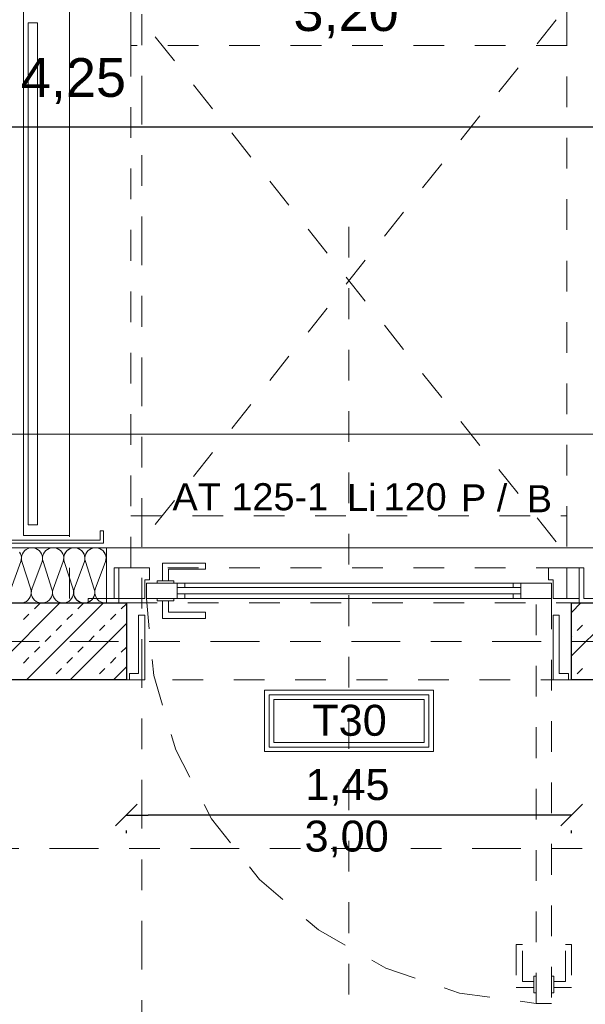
# Model space of a CAD drawing. Header units: metres. Extents: x -45.2 to 14.3, y -31.8 to 10.2.
# Tile 123 of 152: x -15.9 to -14.1, y -1.2 to 2. Entities that reach past the tile are written whole.
import ezdxf

# ---------------------------------------------------------------- set-up
doc = ezdxf.new("R2010")
doc.units = ezdxf.units.M
doc.header["$LTSCALE"] = 0.05
for name, pattern in [('Achsen 01', [5.291531, 3.175, -1.058062, 0.352704, -0.705764]), ('gestrichelt - 01', [2, 1, -1]), ('ISO-07 Punktiert', [0.889, 0.127, -0.762]), ('Raster 01', [2, 1, -1]), ('VW-01 Strichlinie kurz', [2, 1, -1])]:
    doc.linetypes.add(name, pattern=pattern)
doc.layers.get('0').update_dxf_attribs({"lineweight": 25})
for name, color, linetype, lineweight in [('013_Beton und Stahlbetonarbeiten-000 Unterzüge', 7, 'ISO-07 Punktiert', 13), ('013_Beton und Stahlbetonarbeiten-330 Außenwände', 7, 'Continuous', 25), ('026_Fensterarbeiten-330 Brücke', 7, 'Continuous', 9), ('027_Tischlerarbeiten-330 Innenfensterbänke', 7, 'Continuous', 9), ('031_Metallbauarbeiten-340 Innentüren _ Elemente', 7, 'Continuous', 9), ('AV1-Brandschutzkonzept-Brandschutzkonzept', 7, 'Continuous', 5), ('AV1-Einrichtung Bemaßung', 7, 'Continuous', 9), ('AV1-Schnitt Achsen', 7, 'Achsen 01', 18), ('Bemaßung-Bemaßung', 7, 'Continuous', 9)]:
    doc.layers.add(name, color=color, linetype=linetype, lineweight=lineweight)
for name, color, linetype, lineweight, true_color in [('014_Fassadenarbeiten-000 Aufsicht Betonfertigteile', 7, 'Continuous', 9, 0xc0c0c0), ('014_Fassadenarbeiten-330 mineralische Dämmung', 7, 'Continuous', 9, 0x666666), ('017_Stahlbauarbeiten-350 Träger Ansicht', 7, 'gestrichelt - 01', 9, 0xd9d9d9), ('032_Metallarbeiten-Fenster', 7, 'Continuous', 13, 0x444444), ('AV1-Achsen', 1, 'Achsen 01', 18, 0xff0000), ('AV1-Raster', 7, 'Raster 01', 9, 0xa6a6a6)]:
    doc.layers.add(name, color=color, linetype=linetype, lineweight=lineweight, true_color=true_color)
doc.styles.add('Arial', font='arial.ttf')

msp = doc.modelspace()

# ---------------------------------------------------------------- linework, layer by layer
at = {"color": 0, "linetype": 'Continuous', "lineweight": 15}
for p, q in [((-15.6104, -0.6011), (-15.5396, -0.5304)), ((-14.0896, -0.5304), (-14.1604, -0.6011))]:
    msp.add_line(p, q, dxfattribs=at)
at = {"color": 0, "linetype": 'ByBlock', "lineweight": -2}
for p, q in [((-15.575, -0.5658), (-15.5043, -0.5658)), ((-14.125, -0.5658), (-14.1957, -0.5658))]:
    msp.add_line(p, q, dxfattribs=at)
at = {"layer": '013_Beton und Stahlbetonarbeiten-000 Unterzüge', "linetype": 'VW-01 Strichlinie kurz'}
msp.add_lwpolyline([(-15.575, -0.125), (-15.575, 0.125), (-14.125, 0.125), (-14.125, -0.125)], close=True, dxfattribs=at)
at = {"layer": '013_Beton und Stahlbetonarbeiten-330 Außenwände', "color": 251, "linetype": 'Continuous', "lineweight": 13, "true_color": 0x4c4c4c}
for p, q in [((-15.7914, 0.125), (-16.0414, -0.125)), ((-15.65, 0.125), (-15.9, -0.125)), ((-15.8745, 0.1061), (-15.8569, 0.1237)), ((-15.7331, 0.1061), (-15.7154, 0.1237)), ((-15.5917, 0.1061), (-15.575, 0.1228)), ((-13.9529, 0.125), (-14.125, -0.0471)), ((-14.0944, 0.125), (-14.125, 0.0944)), ((-15.9099, 0.0707), (-15.8922, 0.0884)), ((-15.7685, 0.0707), (-15.7508, 0.0884)), ((-15.6271, 0.0707), (-15.6094, 0.0884)), ((-15.8038, 0.0354), (-15.7862, 0.053)), ((-15.575, 0.0586), (-15.7586, -0.125)), ((-15.6624, 0.0354), (-15.6447, 0.053)), ((-14.1068, 0.0354), (-14.0891, 0.053)), ((-15.8392, 0), (-15.8215, 0.0177)), ((-15.6978, 0), (-15.6801, 0.0177)), ((-14.125, 0.0171), (-14.1245, 0.0177)), ((-15.8745, -0.0354), (-15.8569, -0.0177)), ((-15.7331, -0.0354), (-15.7154, -0.0177)), ((-15.5917, -0.0354), (-15.575, -0.0187)), ((-15.9099, -0.0707), (-15.8922, -0.053)), ((-15.7685, -0.0707), (-15.7508, -0.053)), ((-15.6271, -0.0707), (-15.6094, -0.053)), ((-15.8038, -0.1061), (-15.7862, -0.0884)), ((-15.6624, -0.1061), (-15.6447, -0.0884)), ((-15.575, -0.0828), (-15.6172, -0.125)), ((-14.1068, -0.1061), (-14.0891, -0.0884)), ((-15.8228, -0.125), (-15.8215, -0.1237)), ((-15.6813, -0.125), (-15.6801, -0.1237)), ((-14.125, -0.1243), (-14.1245, -0.1237))]:
    msp.add_line(p, q, dxfattribs=at)
at = {"layer": '013_Beton und Stahlbetonarbeiten-330 Außenwände'}
for points in [[(-16.325, 0.125), (-15.575, 0.125), (-15.575, -0.125), (-16.325, -0.125)], [(-14.125, 0.125), (-13.375, 0.125), (-13.375, -0.125), (-14.125, -0.125)]]:
    msp.add_lwpolyline(points, close=True, dxfattribs=at)
at = {"layer": '014_Fassadenarbeiten-000 Aufsicht Betonfertigteile'}
msp.add_lwpolyline([(0.675, 0.675), (-16.125, 0.675), (-16.125, 0.305), (0.305, 0.305)], close=True, dxfattribs=at)
at = {"layer": '014_Fassadenarbeiten-330 mineralische Dämmung'}
msp.add_lwpolyline([(-16.2, 0.125), (-16.2, 0.305), (-15.64, 0.305), (-15.64, 0.125)], close=True, dxfattribs=at)
for points in [[(-15.9519, 0.17), (-15.9187, 0.26), (-15.9187, 0.26), (-15.9173, 0.2663), (-15.9171, 0.2728), (-15.9181, 0.2792), (-15.9203, 0.2853), (-15.9236, 0.2908)], [(-15.6429, 0.26), (-15.6415, 0.2663), (-15.6413, 0.2728), (-15.6423, 0.2792), (-15.6445, 0.2853), (-15.6478, 0.2908), (-15.6521, 0.2957), (-15.6572, 0.2997), (-15.663, 0.3026), (-15.6692, 0.3044), (-15.6757, 0.305), (-15.6821, 0.3044), (-15.6883, 0.3026), (-15.6941, 0.2997), (-15.6992, 0.2957), (-15.7035, 0.2908), (-15.7068, 0.2853), (-15.709, 0.2792), (-15.71, 0.2728), (-15.7099, 0.2663), (-15.7085, 0.26), (-15.6795, 0.17), (-15.6795, 0.17), (-15.6781, 0.1637), (-15.6779, 0.1572), (-15.679, 0.1508), (-15.6812, 0.1447), (-15.6845, 0.1392), (-15.6888, 0.1343), (-15.6939, 0.1303), (-15.6997, 0.1274), (-15.7059, 0.1256), (-15.7123, 0.125), (-15.7188, 0.1256), (-15.725, 0.1274), (-15.7308, 0.1303), (-15.7359, 0.1343), (-15.7402, 0.1392), (-15.7435, 0.1447), (-15.7457, 0.1508), (-15.7467, 0.1572), (-15.7465, 0.1637), (-15.7451, 0.17), (-15.7118, 0.26), (-15.7118, 0.26), (-15.7104, 0.2663), (-15.7102, 0.2728), (-15.7113, 0.2792), (-15.7135, 0.2853), (-15.7168, 0.2908), (-15.7211, 0.2957), (-15.7262, 0.2997), (-15.732, 0.3026), (-15.7382, 0.3044), (-15.7446, 0.305), (-15.7511, 0.3044), (-15.7573, 0.3026), (-15.7631, 0.2997), (-15.7682, 0.2957), (-15.7725, 0.2908), (-15.7758, 0.2853), (-15.778, 0.2792), (-15.779, 0.2728), (-15.7788, 0.2663), (-15.7774, 0.26), (-15.7485, 0.17), (-15.7485, 0.17), (-15.7471, 0.1637), (-15.7469, 0.1572), (-15.7479, 0.1508), (-15.7501, 0.1447), (-15.7534, 0.1392), (-15.7577, 0.1343), (-15.7628, 0.1303), (-15.7686, 0.1274), (-15.7748, 0.1256), (-15.7813, 0.125), (-15.7877, 0.1256), (-15.7939, 0.1274), (-15.7997, 0.1303), (-15.8048, 0.1343), (-15.8091, 0.1392), (-15.8124, 0.1447), (-15.8146, 0.1508), (-15.8156, 0.1572), (-15.8154, 0.1637), (-15.814, 0.17), (-15.7808, 0.26), (-15.7808, 0.26), (-15.7794, 0.2663), (-15.7792, 0.2728), (-15.7802, 0.2792), (-15.7824, 0.2853), (-15.7857, 0.2908), (-15.79, 0.2957), (-15.7951, 0.2997), (-15.8009, 0.3026), (-15.8071, 0.3044), (-15.8136, 0.305), (-15.82, 0.3044), (-15.8262, 0.3026), (-15.832, 0.2997), (-15.8371, 0.2957), (-15.8414, 0.2908), (-15.8447, 0.2853), (-15.8469, 0.2792), (-15.8479, 0.2728), (-15.8477, 0.2663), (-15.8463, 0.26), (-15.8174, 0.17), (-15.8174, 0.17), (-15.816, 0.1637), (-15.8158, 0.1572), (-15.8169, 0.1508), (-15.8191, 0.1447), (-15.8224, 0.1392), (-15.8267, 0.1343), (-15.8318, 0.1303), (-15.8375, 0.1274), (-15.8438, 0.1256), (-15.8502, 0.125), (-15.8567, 0.1256), (-15.8629, 0.1274), (-15.8686, 0.1303), (-15.8738, 0.1343), (-15.8781, 0.1392), (-15.8814, 0.1447), (-15.8836, 0.1508), (-15.8846, 0.1572), (-15.8844, 0.1637), (-15.883, 0.17), (-15.8497, 0.26), (-15.8497, 0.26), (-15.8483, 0.2663), (-15.8481, 0.2728), (-15.8492, 0.2792), (-15.8514, 0.2853), (-15.8547, 0.2908), (-15.859, 0.2957), (-15.8641, 0.2997), (-15.8698, 0.3026), (-15.8761, 0.3044), (-15.8825, 0.305), (-15.889, 0.3044), (-15.8952, 0.3026), (-15.9009, 0.2997), (-15.9061, 0.2957), (-15.9103, 0.2908), (-15.9137, 0.2853), (-15.9159, 0.2792), (-15.9169, 0.2728), (-15.9167, 0.2663), (-15.9153, 0.26), (-15.8864, 0.17), (-15.8864, 0.17), (-15.885, 0.1637), (-15.8848, 0.1572), (-15.8858, 0.1508), (-15.888, 0.1447), (-15.8913, 0.1392), (-15.8956, 0.1343), (-15.9007, 0.1303), (-15.9065, 0.1274), (-15.9127, 0.1256), (-15.9192, 0.125), (-15.9256, 0.1256)], [(-15.7774, 0.26), (-15.7788, 0.266), (-15.779, 0.2722), (-15.7782, 0.2783), (-15.7763, 0.2841), (-15.7733, 0.2896), (-15.7695, 0.2944), (-15.7648, 0.2984), (-15.7648, 0.2984), (-15.7595, 0.3016), (-15.7538, 0.3038), (-15.7477, 0.3049), (-15.7415, 0.3049), (-15.7355, 0.3038), (-15.7297, 0.3016), (-15.7244, 0.2984), (-15.7244, 0.2984), (-15.7198, 0.2944), (-15.7159, 0.2896), (-15.713, 0.2841), (-15.7111, 0.2783), (-15.7102, 0.2722), (-15.7105, 0.266), (-15.7118, 0.26), (-15.7451, 0.17), (-15.7451, 0.17), (-15.7465, 0.164), (-15.7467, 0.1578), (-15.7459, 0.1517), (-15.744, 0.1458), (-15.741, 0.1404), (-15.7372, 0.1356), (-15.7325, 0.1315), (-15.7325, 0.1315), (-15.7272, 0.1284), (-15.7215, 0.1262), (-15.7154, 0.1251), (-15.7092, 0.1251), (-15.7032, 0.1262), (-15.6974, 0.1284), (-15.6921, 0.1315), (-15.6921, 0.1315), (-15.6874, 0.1356), (-15.6836, 0.1404), (-15.6807, 0.1458), (-15.6788, 0.1517), (-15.6779, 0.1578), (-15.6782, 0.164), (-15.6795, 0.17), (-15.7085, 0.26), (-15.7085, 0.26), (-15.7098, 0.266), (-15.7101, 0.2722), (-15.7092, 0.2783), (-15.7073, 0.2841), (-15.7044, 0.2896), (-15.7005, 0.2944), (-15.6959, 0.2984), (-15.6959, 0.2984), (-15.6906, 0.3016), (-15.6848, 0.3038), (-15.6788, 0.3049), (-15.6726, 0.3049), (-15.6665, 0.3038), (-15.6607, 0.3016), (-15.6555, 0.2984), (-15.6555, 0.2984), (-15.6508, 0.2944), (-15.647, 0.2896), (-15.644, 0.2841), (-15.6421, 0.2783), (-15.6413, 0.2722), (-15.6415, 0.266), (-15.6429, 0.26), (-15.6762, 0.17), (-15.6762, 0.17), (-15.6775, 0.164), (-15.6778, 0.1578), (-15.6769, 0.1516), (-15.675, 0.1458), (-15.672, 0.1403), (-15.6681, 0.1355), (-15.6634, 0.1314), (-15.6581, 0.1283), (-15.6523, 0.1262), (-15.6462, 0.1251), (-15.64, 0.1252)], [(-15.64, 0.2616), (-15.641, 0.2676), (-15.641, 0.2736), (-15.64, 0.2795)]]:
    msp.add_lwpolyline(points, dxfattribs=at)
at = {"layer": '017_Stahlbauarbeiten-350 Träger Ansicht'}
for p, q in [((-14.175, 0.3246), (-15.525, 2.025)), ((-14.175, 2.025), (-15.525, 0.3246))]:
    msp.add_line(p, q, dxfattribs=at)
for points in [[(-15.76, 0.14), (-15.76, 7.54), (-15.56, 7.54), (-15.56, 0.14)], [(-14.14, 7.54), (-13.94, 7.54), (-13.94, 0.14), (-14.14, 0.14)], [(-15.56, 1.9404), (-15.56, 2.1096), (-14.14, 2.1096), (-14.14, 1.9404)], [(-15.56, 0.24), (-15.56, 0.4092), (-14.14, 0.4092), (-14.14, 0.24)]]:
    msp.add_lwpolyline(points, close=True, dxfattribs=at)
at = {"layer": '026_Fensterarbeiten-330 Brücke', "color": 253, "true_color": 0xa6a6a6}
msp.add_lwpolyline([(-15.91, 0.345), (-15.91, 7.38), (-15.76, 7.38), (-15.76, 0.345)], close=True, dxfattribs=at)
at = {"layer": '026_Fensterarbeiten-330 Brücke'}
for points in [[(-15.895, 0.38), (-15.895, 2.015), (-15.865, 2.015), (-15.865, 0.38)], [(-16.135, 0.36), (-16.125, 0.36), (-16.125, 0.33), (-15.66, 0.33), (-15.66, 0.36), (-15.65, 0.36), (-15.65, 0.32), (-16.135, 0.32)]]:
    msp.add_lwpolyline(points, close=True, dxfattribs=at)
at = {"layer": '027_Tischlerarbeiten-330 Innenfensterbänke'}
for points in [[(-15.565, -0.125), (-15.565, -0.105), (-15.535, -0.105), (-15.535, 0.085), (-15.515, 0.085), (-15.515, -0.125)], [(-14.135, -0.125), (-14.135, -0.105), (-14.165, -0.105), (-14.165, 0.085), (-14.185, 0.085), (-14.185, -0.125)]]:
    msp.add_lwpolyline(points, close=True, dxfattribs=at)
at = {"layer": '032_Metallarbeiten-Fenster', "color": 7, "lineweight": 13}
for points in [[(-15.615, 0.14), (-15.7, 0.14), (-15.7, 0.125), (-15.6, 0.125), (-15.6, 0.24), (-15.615, 0.24)], [(-15.515, 0.2), (-15.515, 0.14), (-15.6, 0.14), (-15.6, 0.24), (-15.5, 0.24), (-15.5, 0.2)], [(-15.4575, 0.1975), (-15.4375, 0.1975), (-15.4375, 0.235), (-15.3175, 0.235), (-15.3175, 0.255), (-15.4575, 0.255)], [(-14.185, 0.2), (-14.185, 0.14), (-14.1, 0.14), (-14.1, 0.24), (-14.2, 0.24), (-14.2, 0.2)], [(-14.085, 0.14), (-14, 0.14), (-14, 0.125), (-14.1, 0.125), (-14.1, 0.24), (-14.085, 0.24)], [(-15.42, 0.1975), (-15.42, 0.19), (-15.475, 0.19), (-15.475, 0.1975)], [(-15.51, 0.14), (-15.51, 0.19), (-15.385, 0.19), (-15.385, 0.175), (-15.41, 0.175), (-15.41, 0.155), (-15.385, 0.155), (-15.385, 0.14)], [(-14.29, 0.19), (-14.29, 0.14), (-15.41, 0.14), (-15.41, 0.19)], [(-14.29, 0.175), (-14.29, 0.155), (-15.41, 0.155), (-15.41, 0.175)], [(-14.19, 0.14), (-14.19, 0.19), (-14.315, 0.19), (-14.315, 0.175), (-14.29, 0.175), (-14.29, 0.155), (-14.315, 0.155), (-14.315, 0.14)], [(-15.42, 0.14), (-15.42, 0.1325), (-15.475, 0.1325), (-15.475, 0.14)], [(-15.4575, 0.1325), (-15.4375, 0.1325), (-15.4375, 0.095), (-15.3175, 0.095), (-15.3175, 0.075), (-15.4575, 0.075)]]:
    msp.add_lwpolyline(points, close=True, dxfattribs=at)
at = {"layer": '032_Metallarbeiten-Fenster', "color": 7, "linetype": 'gestrichelt - 01', "lineweight": 13}
msp.add_lwpolyline([(-15.51, 0.14), (-15.4858, -0.1114), (-15.4142, -0.3536), (-15.2978, -0.5777), (-15.1409, -0.7755), (-14.9491, -0.9399), (-14.7296, -1.0647), (-14.4903, -1.1454), (-14.24, -1.1791)], dxfattribs=at)
for points in [[(-14.19, -1.18), (-14.24, -1.18), (-14.24, 0.14), (-14.19, 0.14)], [(-14.2475, -1.1275), (-14.2475, -1.1075), (-14.285, -1.1075), (-14.285, -0.9875), (-14.305, -0.9875), (-14.305, -1.1275)], [(-14.1825, -1.1275), (-14.1825, -1.1075), (-14.145, -1.1075), (-14.145, -0.9875), (-14.125, -0.9875), (-14.125, -1.1275)], [(-14.2475, -1.09), (-14.24, -1.09), (-14.24, -1.145), (-14.2475, -1.145)], [(-14.19, -1.09), (-14.1825, -1.09), (-14.1825, -1.145), (-14.19, -1.145)]]:
    msp.add_lwpolyline(points, close=True, dxfattribs=at)
at = {"layer": 'AV1-Achsen'}
msp.add_line((-43.2844, 0), (4.2656, 0), dxfattribs=at)
at = {"layer": 'AV1-Brandschutzkonzept-Brandschutzkonzept', "color": 7, "linetype": 'Continuous'}
msp.add_lwpolyline([(-14.575, -0.1592), (-14.575, -0.3592), (-15.125, -0.3592), (-15.125, -0.1592)], close=True, dxfattribs=at)
at = {"layer": 'AV1-Brandschutzkonzept-Brandschutzkonzept', "color": 12, "linetype": 'Continuous', "true_color": 0xdd0000}
for points in [[(-14.59, -0.1742), (-15.11, -0.1742), (-15.11, -0.3442), (-14.59, -0.3442)], [(-15.095, -0.3292), (-15.095, -0.1892), (-14.605, -0.1892), (-14.605, -0.3292)]]:
    msp.add_lwpolyline(points, close=True, dxfattribs=at)
at = {"layer": 'AV1-Einrichtung Bemaßung', "color": 0, "lineweight": -2}
for p, q in [((-14.1957, -0.5658), (-15.5043, -0.5658)), ((-15.575, -0.625), (-15.575, -0.6158)), ((-14.125, -0.625), (-14.125, -0.6158))]:
    msp.add_line(p, q, dxfattribs=at)
at = {"layer": 'AV1-Raster'}
msp.add_line((-14.85, -22.95), (-14.85, 1.35), dxfattribs=at)
at = {"layer": 'AV1-Schnitt Achsen'}
for p, q in [((-15.525, -26.3), (-15.525, 4.7)), ((-43.35, -0.675), (4.2, -0.675))]:
    msp.add_line(p, q, dxfattribs=at)
at = {"layer": 'Bemaßung-Bemaßung', "color": 0, "linetype": 'Continuous', "lineweight": -2}
msp.add_line((-13.6957, 1.675), (-17.8043, 1.675), dxfattribs=at)
at = {"layer": 'Defpoints', "color": 0, "lineweight": 0}
for p, q in [((-15.575, -0.125), (-15.575, -0.125)), ((-15.575, -0.125), (-15.575, -0.125)), ((-15.575, -0.125), (-15.575, -0.125)), ((-14.125, -0.125), (-14.125, -0.125)), ((-14.125, -0.125), (-14.125, -0.125)), ((-14.125, -0.125), (-14.125, -0.125)), ((-15.575, -0.5658), (-15.575, -0.5658))]:
    msp.add_line(p, q, dxfattribs=at)

# ---------------------------------------------------------------- texts
at = {"layer": '031_Metallbauarbeiten-340 Innentüren _ Elemente', "char_height": 0.08826, "attachment_point": 7, "style": 'Arial'}
for s, insert in [('AT 125-1', (-15.4249, 0.4257)), ('Li', (-14.8563, 0.4242)), ('120', (-14.7374, 0.4257))]:
    msp.add_mtext(s, dxfattribs=dict(at, insert=insert))
at = {"layer": '031_Metallbauarbeiten-340 Innentüren _ Elemente', "color": 12, "true_color": 0xdd0000, "attachment_point": 7, "style": 'Arial'}
for s, insert, char_height in [('P /', (-14.4851, 0.422), 0.08826), ('B', (-14.2709, 0.4205), 0.0883)]:
    msp.add_mtext(s, dxfattribs=dict(at, insert=insert, char_height=char_height))
at = {"layer": 'AV1-Brandschutzkonzept-Brandschutzkonzept', "color": 12, "true_color": 0xdd0000, "insert": (-14.9697, -0.3089), "char_height": 0.10087, "attachment_point": 7, "style": 'Arial'}
msp.add_mtext('T30', dxfattribs=at)
at = {"layer": 'AV1-Einrichtung Bemaßung', "color": 0, "insert": (-14.992, -0.5356), "char_height": 0.10087, "attachment_point": 7, "style": 'Arial'}
msp.add_mtext('1,45', dxfattribs=at)
at = {"layer": 'AV1-Einrichtung Bemaßung', "insert": (-14.9947, -0.7035), "char_height": 0.10087, "attachment_point": 7, "style": 'Arial'}
msp.add_mtext('3,00', dxfattribs=at)
at = {"layer": 'Bemaßung-Bemaßung', "insert": (-15.0308, 1.9647), "char_height": 0.12609, "attachment_point": 7, "style": 'Arial'}
msp.add_mtext('3,20', dxfattribs=at)
at = {"layer": 'Bemaßung-Bemaßung', "color": 0, "insert": (-15.919, 1.7502), "char_height": 0.12609, "attachment_point": 7, "style": 'Arial'}
msp.add_mtext('4,25', dxfattribs=at)

doc.saveas('drawing.dxf')
